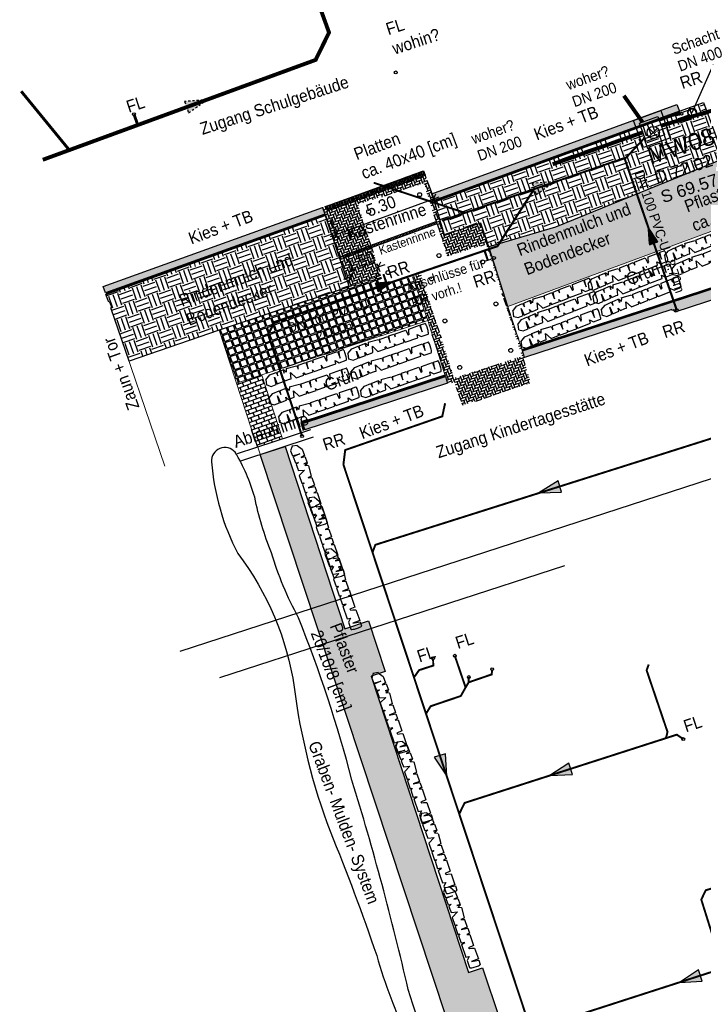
# Model space of a CAD drawing. Header units: metres. Extents: x 32415249 to 32416286, y 5721374 to 5722081.
# Tile 3 of 11: x 32415341 to 32415376, y 5721428 to 5721478. Entities that reach past the tile are written whole.
import ezdxf

# ---------------------------------------------------------------- set-up
doc = ezdxf.new("R2010")
doc.units = ezdxf.units.M
doc.header["$PDMODE"] = 32
doc.header["$PDSIZE"] = 0.5
for name, pattern in [('AUSGEZOGEN', [0]), ('DASHED2', [9.525, 6.35, -3.175]), ('G2', [0.375, 0.25, -0.125]), ('S2', [0.5, 0.25, -0.125, 0, -0.125])]:
    doc.linetypes.add(name, pattern=pattern)
doc.layers.get('0').update_dxf_attribs({"linetype": 'CONTINUOUS'})
doc.layers.get('Defpoints').update_dxf_attribs({"linetype": 'telekomTOT'})
for name, color, linetype in [('B-Ablauf', 252, 'CONTINUOUS'), ('B-Entw.Fallrohr-lin', 252, 'CONTINUOUS'), ('B-Kanal-RW-Lin', 251, 'G2'), ('B-Kanal-SW-Lin', 251, 'CONTINUOUS'), ('B-Kanaldeckel', 1, 'CONTINUOUS'), ('B-Mulde-lin', 252, 'CONTINUOUS'), ('B-Pflaster-srf', 254, 'CONTINUOUS'), ('Kataster-vorh. Hecke', 94, 'CONTINUOUS'), ('lin-050', 2, 'CONTINUOUS'), ('P-Bem', 242, 'CONTINUOUS'), ('P-Entw-Ablauf', 160, 'AUSGEZOGEN'), ('P-Entw-RW-Kanal-LTG', 160, 'DASHED2'), ('P-Grünflangl.-Srf', 64, 'CONTINUOUS'), ('P-Kantenstein-8-20cm_LIN', 6, 'CONTINUOUS'), ('P-Kantenstein-8-20cm_SRF', 44, 'CONTINUOUS'), ('P-Kies-lin', 1, 'CONTINUOUS'), ('P-Kies-srf', 252, 'CONTINUOUS'), ('P-TXT', 10, 'CONTINUOUS')]:
    doc.layers.add(name, color=color, linetype=linetype)
for name, color, linetype, lineweight in [('B-Asphalt-srf', 254, 'CONTINUOUS', 20), ('B-Kanal-MW-Lin', 251, 'S2', 25), ('B-Kanal-MW-Txt', 251, 'S2', 25), ('B-Pflaster', 252, 'CONTINUOUS', 20), ('B-Txt', 252, 'CONTINUOUS', 25), ('B-Zaun-r', 1, 'LTBGTZAUR', 18), ('P-Entw-Fallrohr', 160, 'CONTINUOUS', 30)]:
    doc.layers.add(name, color=color, linetype=linetype, lineweight=lineweight)
doc.layers.add('Konstru', color=30, linetype='CONTINUOUS', plot=False)
doc.styles.add('arial', font='arial.ttf')
doc.styles.add('Bem500', font='arial.ttf', dxfattribs={"width": 0.9})
doc.styles.get("Standard").update_dxf_attribs({"font": 'arial.ttf', "width": 0.9})
doc.linetypes.add('LTBGTZAUR', pattern='A,10,[13,norm_b2.shx,S=1,R=180,X=0,Y=0],0', length=10)
doc.linetypes.add('telekomTOT', pattern='A,12,[132,ltypeshp.shx,S=0.6,R=0,X=0,Y=0],-1.2,1.2,[132,ltypeshp.shx,S=0.6,R=0,X=0,Y=0],-1.2,12,["tot",Standard,S=2,R=0,X=0,Y=-1],-4', length=31.6)
doc.linetypes.add('Verdämmt2', pattern='A,0.25,-0.0625,["X",arial,S=0.4,R=0,X=-0.2,Y=-0.2],-0.0625,0.25,-0.125,0,-0.125,0,-0.125', length=1)
doc.dimstyles.new('IB250', dxfattribs={"dimtxt": 0.625, "dimasz": 0.375, "dimexe": 0.25, "dimexo": 0.25, "dimgap": 0.25, "dimtad": 1, "dimzin": 0, "dimdsep": 46, "dimtxsty": 'Bem500', "dimblk1": 'OBLIQUE', "dimblk2": 'OBLIQUE', "dimsah": 1, "dimcen": 0, "dimdle": 0.3, "dimclrd": 256, "dimclre": 256, "dimclrt": 256, "dimaunit": 2, "dimadec": 0, "dimazin": 0, "dimtfac": 1, "dimtix": 1, "dimtofl": 0, "dimtmove": 2, "dimatfit": 3, "dimfxl": 0.5, "dimtolj": 1, "dimtzin": 0, "dimarcsym": 0})
pattern_1 = [(-340.2, (32415249.53983, 5721512.9946), (-0.12905915, 0.3584756), [0.3175, -0.0635]), (-340.2, (32415249.51832, 5721513.05435), (-0.12905915, 0.3584756), [0.3175, -0.0635]), (-250.2, (32415249.45858, 5721513.03284), (-0.3584756, -0.12905915), [0.3175, -0.0635]), (-250.2, (32415249.51832, 5721513.05435), (-0.3584756, -0.12905915), [0.3175, -0.0635])]
pattern_2 = [(-340.2, (32415249.3845, 5721512.76996), (-0.06883155, 0.19118697), []), (-250.2, (32415249.3845, 5721512.76996), (-0.26001852, 0.12235543), [0.2032, -0.2032])]
pattern_3 = [(-112.83599, (32415357.665393, 5721456.840713), (-2.07210838, -5.006881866), [0.060541, -5.9935896]), (-155.87909, (32415357.641897, 5721456.784917), (4.953516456, 2.196628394), [0.1038906, -10.285166]), (-208.33839, (32415357.547078, 5721456.74246), (5.8748583, -3.199772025), [0.0732546, -7.2522144]), (-73.57509, (32415357.418198, 5721456.578612), (-2.527467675, 8.649532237), [0.094607, -9.366101]), (-48.01509, (32415357.444949, 5721456.487865), (-3.897016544, 4.362999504), [0.09277, -9.184218]), (16.42491, (32415357.507006, 5721456.418908), (-8.649532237, -2.527467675), [0.094607, -9.366101]), (-303.15459, (32415357.597752, 5721456.445658), (-4.049961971, -6.170114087), [0.125113, -12.386182]), (-268.59349, (32415357.666176, 5721456.550403), (-0.272145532, 10.385491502), [0.1181196, -11.6938445]), (-219.41919, (32415357.663277, 5721456.668487), (-5.319929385, 4.345210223), [0.0949275, -9.397833]), (-165.61239, (32415357.589943, 5721456.728765), (4.823674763, 1.19881715), [0.1083744, -5.3103433]), (-118.45139, (32415357.484968, 5721456.701836), (-3.477238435, -6.447581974), [0.1401516, -13.875019]), (-202.03469, (32415357.84052, 5721456.720512), (-3.86143583, 1.517173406), [0.0478354, -4.73573]), (-169.37959, (32415357.796177, 5721456.73846), (5.821494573, 1.06897068), [0.0910066, -9.00968]), (-115.8488, (32415357.70673, 5721456.7217), (0.147628, -0.4250954), [0.0636394, -0.5727564]), (-137.6502, (32415357.659257, 5721456.762364), (1.83021973, 1.58833128), [0.034271, -3.392827]), (-49.0474, (32415357.63393, 5721456.73928), (-0.8679794, 1.12765777), [0.048466, -2.374858]), (-309.885, (32415357.665696, 5721456.70267), (0.98002837, 1.2930754), [0.078718, -2.54521]), (-179.2837, (32415357.71617, 5721456.76308), (0.9978185, -0.1298384), [0.056921, -1.366104]), (-324.45929, (32415357.387374, 5721456.653653), (3.808070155, 2.751563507), [0.07974, -7.89428]), (-270.50259, (32415357.45226, 5721456.700004), (-0.07646995, -5.266559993), [0.0668975, -6.6228336]), (-47.6502, (32415357.68665, 5721456.848094), (-1.58833128, 1.83021973), [0.068542, -3.358556]), (2.76171, (32415357.732821, 5721456.797439), (-4.693836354, -0.200998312), [0.07974, -7.89428]), (-1.4048, (32415357.478903, 5721456.390093), (-2.42073247, 0.1120482), [0.076896, -3.767906]), (-46.07369, (32415357.555776, 5721456.388208), (-3.74938199, 3.937909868), [0.06443, -6.3785893]), (-274.0474, (32415357.838527, 5721456.424475), (0.11205077, 2.42073236), [0.068542, -3.358556]), (-323.49479, (32415357.843365, 5721456.492846), (-4.935727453, -3.61954365), [0.075434, -7.467941]), (-271.4048, (32415357.63023, 5721456.35214), (-0.1120482, -2.42073247), [0.038448, -3.806354]), (-239.5389, (32415357.81302, 5721456.41562), (-1.01560657, 1.55275354), [0.0229455, -2.271613]), (-174.885, (32415357.80139, 5721456.4354), (1.4229137, 0.01778985), [0.09277, -1.7626275]), (-154.83979, (32415357.708988, 5721456.427125), (4.103324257, 1.90137549), [0.0859725, -8.5112654]), (-37.1587, (32415357.67898, 5721456.66441), (-0.72035185, 0.702562), [0.0649, -1.557598]), (12.30841, (32415357.730705, 5721456.625213), (7.521875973, 1.659483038), [0.1133073, -11.2174033]), (-279.90339, (32415357.841408, 5721456.649367), (-0.66698447, -3.566179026), [0.04633, -4.586703]), (-250.8488, (32415357.84938, 5721456.695), (-0.572723, 0.277467), [0.027, -0.423]), (-220.59239, (32415357.696058, 5721456.436925), (2.733775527, -2.38515619), [0.062516, -6.189084]), (-292.83599, (32415357.648585, 5721456.477603), (2.07210838, 5.006881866), [0.1210824, -5.9330484]), (-340.8488, (32415357.69558, 5721456.5892), (0.277467, 0.572723), [0.117, -0.333]), (-15.54399, (32415357.806102, 5721456.627578), (-5.28434756, 1.499390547), [0.071151, -7.043973]), (-86.7942, (32415357.87465, 5721456.60851), (0.16541707, -1.84800902), [0.065521, -3.2105286]), (-133.20279, (32415357.878315, 5721456.543093), (-6.600525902, -7.055888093), [0.106679, -10.5612633]), (-165.42269, (32415357.805284, 5721456.46533), (-5.673860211, -1.494070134), [0.1128596, -11.1730723])]
pattern_4 = [(-340.8488, (32415357.50695, 5721456.3093), (0.391537, 0.808176), [0.635, -0.635]), (-340.8488, (32415357.42883, 5721456.5343), (0.391537, 0.808176), [0.635, -0.635]), (-340.8488, (32415357.3507, 5721456.7592), (0.391537, 0.808176), [0.635, -0.635]), (-250.8488, (32415357.39965, 5721456.86024), (-0.808176, 0.391537), [0.635, -0.635]), (-250.8488, (32415357.6246, 5721456.93836), (-0.808176, 0.391537), [0.635, -0.635]), (-250.8488, (32415357.84955, 5721457.0165), (-0.808176, 0.391537), [0.635, -0.635])]

# ---------------------------------------------------------------- blocks, each defined once
blk = doc.blocks.new('Ka_stxt_ohs')
at = {"style": 'arial'}
for tag, p, height in [('NM', (0.583, -3.779), 1.4), ('DH', (0.583, -5.429), 1), ('SH', (0.583, -7.079), 1)]:
    blk.add_attdef(tag, p, '', height=height, dxfattribs=at)
blk = doc.blocks.new('pfeilmw')
at = {"layer": 'B-Kanal-MW-Lin'}
blk.add_hatch(color=256, dxfattribs=at).paths.add_polyline_path([(-0.57, -0.2), (0.57, 0.2), (-0.76, 2.1)])
at = {"layer": 'B-Kanal-MW-Lin', "linetype": 'ByBlock'}
blk.add_lwpolyline([(-0.57, -0.2), (0.57, 0.2), (-0.76, 2.1), (-0.57, -0.2)], dxfattribs=at)
blk = doc.blocks.new('hecke')
at = {"layer": 'Kataster-vorh. Hecke'}
for p, q in [((-1.176, -0.062), (-0.626, 0.323)), ((-0.626, 0.323), (-0.376, -0.015)), ((-0.572, 0.361), (-0.352, 0.508)), ((-0.376, -0.015), (-0.572, 0.361)), ((-0.068, 0.156), (-0.206, 0.378)), ((-1.865, -0.546), (-1.314, -0.16)), ((-1.81, -0.715), (-1.865, -0.546)), ((-1.314, -0.16), (-1.103, -0.413)), ((-1.115, -0.243), (-1.176, -0.062)), ((-1.163, -0.852), (-0.526, -0.405)), ((-1.065, -0.338), (-1.115, -0.243)), ((-1.103, -0.413), (-1.065, -0.338)), ((-0.614, -0.226), (-0.357, -0.287)), ((-0.526, -0.405), (-0.614, -0.226)), ((-0.357, -0.287), (-0.007, -0.042)), ((-3.24, -1.45), (-2.704, -1.134)), ((-2.694, -1.126), (-2.554, -1.292)), ((-2.557, -1.287), (-2.631, -1.075)), ((-2.628, -1.08), (-2.24, -0.808)), ((-2.24, -0.808), (-2.002, -1.121)), ((-2.179, -0.766), (-1.934, -0.594)), ((-2.002, -1.121), (-2.179, -0.766)), ((-1.934, -0.594), (-1.897, -0.627)), ((-1.897, -0.627), (-1.81, -0.715)), ((-1.74, -1.115), (-1.621, -1.172)), ((-1.684, -1.216), (-1.74, -1.115)), ((-1.621, -1.172), (-1.241, -0.906)), ((-1.339, -0.708), (-1.241, -0.906)), ((-1.163, -0.852), (-1.333, -0.704)), ((-3.694, -1.798), (-3.401, -1.573)), ((-3.401, -1.573), (-3.283, -1.74)), ((-3.283, -1.74), (-3.373, -1.551)), ((-2.807, -1.954), (-2.936, -1.604)), ((-2.936, -1.604), (-2.542, -1.818)), ((-2.542, -1.818), (-2.156, -1.547)), ((-2.203, -1.458), (-2.185, -1.412)), ((-2.156, -1.547), (-2.203, -1.458)), ((-2.185, -1.412), (-2.089, -1.5)), ((-2.089, -1.5), (-1.684, -1.216)), ((-4.205, -2.41), (-4.06, -2.078)), ((-4.06, -2.078), (-3.747, -1.838)), ((-3.545, -2.504), (-3.76, -2.131)), ((-3.76, -2.131), (-3.495, -2.466)), ((-3.747, -1.838), (-3.593, -2.001)), ((-3.593, -2.001), (-3.694, -1.798)), ((-3.495, -2.466), (-3.188, -2.23)), ((-3.188, -2.23), (-3.267, -2.078)), ((-3.267, -2.078), (-3.112, -2.172)), ((-3.112, -2.172), (-2.892, -2.004)), ((-2.897, -2.007), (-2.807, -1.954)), ((-4.209, -2.398), (-4.077, -2.71)), ((-4.075, -2.692), (-3.798, -2.698)), ((-3.798, -2.698), (-3.545, -2.504))]:
    blk.add_line(p, q, dxfattribs=at)
blk.add_lwpolyline([(-3.236, -1.451), (-3.189, -1.658), (-3.374, -1.552)], dxfattribs=at)
for centre, major_axis, start_param, end_param in [((-0.246, 0.344), (0.11, -0.163), 1.58656, 3.157356), ((-0.111, 0.125), (0.103, -0.167), 0.015764, 1.58656)]:
    blk.add_ellipse(centre, major_axis=major_axis, ratio=0.27, start_param=start_param, end_param=end_param, dxfattribs=at)
blk = doc.blocks.new('_Oblique')
at = {"color": 0, "linetype": 'ByBlock', "lineweight": -2}
blk.add_line((-0.5, -0.5), (0.5, 0.5), dxfattribs=at)
blk = doc.blocks.new('*D1282')
at = {"layer": 'Defpoints', "color": 0}
for p in [(32415361.653, 5721470.134), (32415362.021, 5721469.129), (32415356.675, 5721468.313)]:
    blk.add_point(p, dxfattribs=at)
at = {"layer": 'P-Bem', "lineweight": -2}
for p, q in [((32415361.739, 5721469.899), (32415362.107, 5721468.894)), ((32415356.761, 5721467.206), (32415362.302, 5721469.232))]:
    blk.add_line(p, q, dxfattribs=at)
at = {"layer": 'P-Bem', "linetype": 'ByBlock', "lineweight": -2}
blk.add_line((32415356.761, 5721468.079), (32415357.129, 5721467.074), dxfattribs=at)
at = {"layer": 'P-Bem', "lineweight": -2, "xscale": 0.375, "yscale": 0.375, "zscale": 0.375}
for p, rotation in [((32415362.021, 5721469.129), 20.08445249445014), ((32415357.043, 5721467.309), 200.0844524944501)]:
    blk.add_blockref('_Oblique', p, dxfattribs=dict(at, rotation=rotation))
at = {"layer": 'P-Bem', "insert": (32415359.336, 5721468.753), "char_height": 0.625, "attachment_point": 5, "rotation": 20.0845, "style": 'Bem500'}
blk.add_mtext('\\A1;5.30', dxfattribs=at)
blk = doc.blocks.new('*D1367')
at = {"layer": 'Defpoints', "color": 0}
for p in [(32415359.041, 5721466.05), (32415359.187, 5721465.651), (32415357.633, 5721465.534)]:
    blk.add_point(p, dxfattribs=at)
at = {"layer": 'P-Bem', "lineweight": -2}
for p, q in [((32415359.127, 5721465.816), (32415359.273, 5721465.417)), ((32415359.187, 5721465.651), (32415359.54, 5721465.78)), ((32415357.779, 5721465.135), (32415357.427, 5721465.006))]:
    blk.add_line(p, q, dxfattribs=at)
at = {"layer": 'P-Bem', "linetype": 'ByBlock', "lineweight": -2}
blk.add_line((32415357.719, 5721465.3), (32415357.865, 5721464.901), dxfattribs=at)
at = {"layer": 'P-Bem', "lineweight": -2, "xscale": 0.375, "yscale": 0.375, "zscale": 0.375}
for p, rotation in [((32415359.187, 5721465.651), 200.1176874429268), ((32415357.779, 5721465.135), 20.1176874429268)]:
    blk.add_blockref('_Oblique', p, dxfattribs=dict(at, rotation=rotation))
at = {"layer": 'P-Bem', "insert": (32415358.287, 5721465.928), "char_height": 0.625, "attachment_point": 5, "rotation": 20.1177, "style": 'Bem500'}
blk.add_mtext('\\A1;1.50', dxfattribs=at)
blk = doc.blocks.new('KHPFEILSOLID')
h = blk.add_hatch()
h.set_pattern_fill('NET', color=0, scale=0.08, style=0)
h.set_pattern_definition([(0, (-6e-18, 0.184973), (0, 0.01), []), (90, (-6e-18, 0.184973), (-0.01, 6e-19), [])])
h.paths.add_polyline_path([(0, -1.31), (0.6, -1.31), (0, 0.92), (-0.6, -1.31)])
at = {"color": 0, "linetype": 'Continuous'}
blk.add_lwpolyline([(0, -1.31), (0.6, -1.31), (0, 0.92), (-0.6, -1.31)], close=True, dxfattribs=at)

msp = doc.modelspace()

# ---------------------------------------------------------------- hatches: boundary and pattern name
at = {"layer": 'B-Ablauf'}
h = msp.add_hatch(dxfattribs=at)
h.set_pattern_fill('ANSI31', color=256, scale=0.025, angle=45, style=0)
h.set_pattern_definition([(109.1512, (32415358.915435, 5721456.82525), (-0.0749821, -0.02603995), [])])
h.paths.add_polyline_path([(32415358.788, 5721466.741), (32415358.835, 5721466.614), (32415362.186, 5721467.841), (32415362.144, 5721467.97)])
at = {"layer": 'B-Pflaster-srf'}
h = msp.add_hatch(dxfattribs=at)
h.set_pattern_fill('WAFFLE', color=256, scale=0.025, angle=1.8, style=0)
h.set_pattern_definition(pattern_1)
h.paths.add_polyline_path([(32415368.22, 5721467.678), (32415364.829, 5721466.671), (32415365.804, 5721463.634), (32415369.922, 5721465.156), (32415377.892, 5721468.101), (32415378.514, 5721466.376), (32415380.396, 5721467.054), (32415379.773, 5721468.779), (32415383.787, 5721470.326), (32415389.675, 5721472.547), (32415389.631, 5721472.691), (32415399.402, 5721476.268), (32415402.878, 5721480.371), (32415401.703, 5721483.771), (32415400.769, 5721483.414), (32415399.254, 5721487.379), (32415392.14, 5721484.811), (32415394.241, 5721479.075), (32415391.933, 5721478.23), (32415389.073, 5721475.674), (32415376.698, 5721471.123), (32415368.89, 5721467.95)])
h = msp.add_hatch(dxfattribs=at)
h.set_pattern_fill('HERRING_45', color=256, scale=0.005, angle=1.8, style=0)
h.set_pattern_definition([(-340.2, (32415249.3845, 5721512.76996), (0.07647214, 0.16251157), [0.381, -0.127]), (-250.2, (32415249.50399, 5721512.81298), (-0.07647214, -0.16251157), [0.381, -0.127])])
h.paths.add_polyline_path([(32415361.932, 5721469.392), (32415361.507, 5721470.534), (32415356.626, 5721468.777), (32415356.346, 5721468.676), (32415356.531, 5721468.126), (32415357.706, 5721464.634), (32415359.329, 5721465.203), (32415358.167, 5721468.835), (32415361.524, 5721469.909), (32415362.719, 5721466.174), (32415364.704, 5721466.809), (32415366.533, 5721461.089), (32415363.064, 5721459.98), (32415361.369, 5721465.281), (32415360.936, 5721465.142), (32415361.717, 5721462.913), (32415362.725, 5721459.724), (32415362.935, 5721459.798), (32415362.961, 5721459.719), (32415363.097, 5721459.764), (32415363.489, 5721458.577), (32415366.991, 5721459.721), (32415366.573, 5721460.994), (32415366.651, 5721461.028), (32415366.53, 5721461.401), (32415365.804, 5721463.634), (32415364.829, 5721466.671), (32415364.416, 5721467.883), (32415362.57, 5721467.279)])
h = msp.add_hatch(dxfattribs=at)
h.set_pattern_fill('WAFFLE', color=256, scale=0.025, angle=1.8, style=0)
h.set_pattern_definition(pattern_1)
h.paths.add_polyline_path([(32415359.329, 5721465.203), (32415351.091, 5721462.419), (32415351.975, 5721459.715), (32415361.717, 5721462.913), (32415360.936, 5721465.142), (32415359.496, 5721464.682)])
h = msp.add_hatch(dxfattribs=at)
h.set_pattern_fill('BLOCKS', color=256, scale=0.001, angle=1.8, style=0)
h.set_pattern_definition(pattern_2)
h.paths.add_polyline_path([(32415353.253, 5721460.135), (32415351.975, 5721459.715), (32415351.975, 5721459.715), (32415353.045, 5721456.441), (32415354.314, 5721456.874)])
h = msp.add_hatch(dxfattribs=at)
h.set_pattern_fill('BLOCKS', color=256, scale=0.001, angle=1.8, style=0)
h.set_pattern_definition(pattern_2)
h.paths.add_polyline_path([(32415354.439, 5721456.494), (32415353.169, 5721456.074), (32415353.169, 5721456.074), (32415364.872, 5721420.665), (32415364.872, 5721420.665), (32415366.552, 5721421.214), (32415364.633, 5721427.07), (32415365.364, 5721427.31), (32415364.513, 5721429.905), (32415363.786, 5721429.666), (32415358.827, 5721444.78), (32415359.54, 5721445.014), (32415358.696, 5721447.59), (32415357.488, 5721447.193)])
at = {"layer": 'P-Entw-Ablauf'}
h = msp.add_hatch(dxfattribs=at)
h.set_pattern_fill('ANSI31', color=256, scale=0.025, angle=45, style=0)
h.set_pattern_definition([(290.0425, (32415361.21911, 5721470.45402), (0.074568, 0.0272031), [])])
h.paths.add_polyline_path([(32415361.499, 5721470.556), (32415356.52, 5721468.739), (32415356.601, 5721468.518), (32415361.579, 5721470.335)])
h = msp.add_hatch(dxfattribs=at)
h.set_pattern_fill('ANSI31', color=256, scale=0.025, angle=45, style=0)
h.set_pattern_definition([(-250.8488, (32415357.50695, 5721456.309325), (-0.0749821, -0.02603995), [])])
h.paths.add_polyline_path([(32415357.38, 5721466.225), (32415357.426, 5721466.098), (32415358.835, 5721466.614), (32415358.788, 5721466.741)])
at = {"layer": 'P-Grünflangl.-Srf'}
h = msp.add_hatch(dxfattribs=at)
h.set_pattern_fill('EARTH1', color=256, scale=0.1, style=0)
h.set_pattern_definition(pattern_4)
h.paths.add_polyline_path([(32415374.566, 5721473.52), (32415362.057, 5721468.961), (32415362.57, 5721467.279), (32415364.416, 5721467.883), (32415364.829, 5721466.671), (32415368.22, 5721467.678), (32415376.828, 5721471.171), (32415376.466, 5721472.156), (32415375.777, 5721474.033), (32415374.539, 5721473.595)])
h = msp.add_hatch(dxfattribs=at)
h.set_pattern_fill('EARTH1', color=256, scale=0.1, style=0)
h.set_pattern_definition(pattern_4)
h.paths.add_polyline_path([(32415346.49, 5721460.85), (32415351.091, 5721462.419), (32415357.706, 5721464.634), (32415356.491, 5721468.272), (32415345.315, 5721464.25), (32415345.453, 5721463.844), (32415345.519, 5721463.867), (32415345.618, 5721463.584), (32415345.563, 5721463.564), (32415345.583, 5721463.51)])
at = {"layer": 'P-Kies-srf'}
h = msp.add_hatch(dxfattribs=at)
h.set_pattern_fill('GRAVEL1', color=256, scale=0.025, style=0)
h.set_pattern_definition(pattern_3)
h.paths.add_polyline_path([(32415374.416, 5721473.93), (32415361.929, 5721469.379), (32415362.033, 5721469.037), (32415374.539, 5721473.595)])
h = msp.add_hatch(dxfattribs=at)
h.set_pattern_fill('GRAVEL1', color=256, scale=0.025, style=0)
h.set_pattern_definition(pattern_3)
h.paths.add_polyline_path([(32415356.342, 5721468.675), (32415345.169, 5721464.655), (32415345.287, 5721464.326), (32415356.464, 5721468.347)])
h = msp.add_hatch(dxfattribs=at)
h.set_pattern_fill('GRAVEL1', color=256, scale=0.025, style=0)
h.set_pattern_definition(pattern_3)
h.paths.add_polyline_path([(32415376.535, 5721464.633), (32415366.542, 5721461.361), (32415366.651, 5721461.028), (32415374.154, 5721463.485), (32415374.173, 5721463.426), (32415374.262, 5721463.456), (32415374.301, 5721463.337), (32415376.703, 5721464.12)])
h = msp.add_hatch(dxfattribs=at)
h.set_pattern_fill('GRAVEL1', color=256, scale=0.025, style=0)
h.set_pattern_definition(pattern_3)
h.paths.add_polyline_path([(32415355.339, 5721457.671), (32415355.448, 5721457.338), (32415362.725, 5721459.724), (32415362.616, 5721460.057)])

# ---------------------------------------------------------------- linework, layer by layer
at = {"layer": 'B-Ablauf'}
msp.add_lwpolyline([(32415358.835, 5721466.614), (32415358.788, 5721466.741), (32415362.144, 5721467.97), (32415362.186, 5721467.841), (32415358.835, 5721466.614)], close=True, dxfattribs=at)
for points in [[(32415355.744, 5721457.346), (32415351.997, 5721456.108)], [(32415355.869, 5721456.967), (32415352.123, 5721455.728)]]:
    msp.add_lwpolyline(points, dxfattribs=at)
at = {"layer": 'B-Asphalt-srf'}
msp.add_lwpolyline([(32415364.829, 5721466.671), (32415365.804, 5721463.634)], dxfattribs=at)
at = {"layer": 'B-Entw.Fallrohr-lin'}
for centre in [(32415360.083, 5721475.568), (32415346.737, 5721473.439), (32415374.642, 5721473.459), (32415374.408, 5721463.439), (32415355.31, 5721457.023), (32415361.987, 5721445.693), (32415363.094, 5721445.816), (32415364.999, 5721445.129), (32415363.81, 5721444.73), (32415374.738, 5721441.566)]:
    msp.add_circle(centre, 0.075, dxfattribs=at)
at = {"layer": 'B-Kanal-MW-Lin', "ltscale": 2, "const_width": 0.2}
msp.add_lwpolyline([(32415373.616, 5721472.853), (32415388.004, 5721477.136)], dxfattribs=at)
at = {"layer": 'B-Kanal-MW-Lin', "ltscale": 2, "const_width": 0.2, "elevation": 71.87}
for points in [[(32415372.66, 5721473.037), (32415371.711, 5721474.382)], [(32415372.677, 5721472.511), (32415368.081, 5721470.886)]]:
    msp.add_lwpolyline(points, dxfattribs=at)
at = {"layer": 'B-Kanal-MW-Lin', "linetype": 'ByBlock', "elevation": 71.87}
msp.add_lwpolyline([(32415372.198, 5721473.124), (32415373.588, 5721473.631), (32415374.095, 5721472.24), (32415372.704, 5721471.733)], close=True, dxfattribs=at)
msp.add_lwpolyline([(32415372.505, 5721472.981), (32415373.445, 5721473.323), (32415373.787, 5721472.383), (32415372.848, 5721472.041), (32415372.505, 5721472.981)], dxfattribs=at)
at = {"layer": 'B-Kanal-MW-Lin', "linetype": 'ByBlock'}
for radius in [0.22, 0.2]:
    msp.add_circle((32415375.194, 5721473.518), radius, dxfattribs=at)
at = {"layer": 'B-Kanal-MW-Txt', "linetype": 'ByBlock'}
msp.add_lwpolyline([(32415375.194, 5721473.518), (32415376.284, 5721475.977)], dxfattribs=at)
at = {"layer": 'B-Kanal-RW-Lin', "ltscale": 2, "const_width": 0.2, "elevation": 71.88}
msp.add_lwpolyline([(32415348.856, 5721499.933), (32415348.703, 5721499.618), (32415356.684, 5721477.603), (32415355.999, 5721476.207), (32415342.092, 5721471.113)], dxfattribs=at)
at = {"layer": 'B-Kanal-RW-Lin', "ltscale": 2}
for points, const_width in [([(32415340.992, 5721474.609), (32415343.445, 5721471.609)], 0.15), ([(32415346.737, 5721473.439), (32415346.938, 5721472.888)], 0.15), ([(32415372.775, 5721472.242), (32415371.838, 5721471.236), (32415362.44, 5721468.006)], 0.1)]:
    msp.add_lwpolyline(points, dxfattribs=dict(at, const_width=const_width))
msp.add_lwpolyline([(32415373.514, 5721473.133, 0.15, 0.15, 0), (32415374.171, 5721473.381, 0.15, 0.15, 0), (32415374.642, 5721473.459, 0.15, 0.15, 0)], format="xyseb", dxfattribs=at)
at = {"layer": 'B-Kanal-RW-Lin', "linetype": 'Verdämmt2', "ltscale": 2, "const_width": 0.1}
msp.add_lwpolyline([(32415358.962, 5721469.942), (32415363.607, 5721468.407)], dxfattribs=at)
at = {"layer": 'B-Kanal-SW-Lin', "ltscale": 2, "const_width": 0.1}
for points in [[(32415362.599, 5721458.695), (32415362.455, 5721458.028), (32415357.507, 5721456.309), (32415357.415, 5721455.567)], [(32415367.249, 5721425.891), (32415357.415, 5721455.567)], [(32415361.987, 5721445.693), (32415361.994, 5721445.316), (32415361.273, 5721445.083), (32415360.996, 5721444.69)], [(32415363.094, 5721445.816), (32415363.644, 5721444.201), (32415363.398, 5721443.764), (32415361.862, 5721443.243), (32415361.632, 5721442.869)], [(32415364.999, 5721445.129), (32415364.973, 5721444.865), (32415363.801, 5721444.462), (32415363.644, 5721444.201)], [(32415372.977, 5721445.373), (32415372.87, 5721445.074), (32415373.935, 5721441.933), (32415373.854, 5721441.613)], [(32415363.81, 5721444.73), (32415363.801, 5721444.462)], [(32415374.738, 5721441.566), (32415374.411, 5721441.793), (32415363.591, 5721438.31), (32415363.315, 5721437.739)], [(32415380.117, 5721434.712), (32415379.551, 5721434.958), (32415375.884, 5721433.856), (32415375.656, 5721433.382), (32415376.626, 5721430.285), (32415376.266, 5721429.713)], [(32415384.306, 5721431.884), (32415383.82, 5721432.155), (32415367.386, 5721426.849), (32415367.063, 5721426.45)]]:
    msp.add_lwpolyline(points, dxfattribs=at)
at = {"layer": 'B-Kanal-SW-Lin', "ltscale": 2}
msp.add_lwpolyline([(32415378.188, 5721457.222, 0.1, 0.1, 0), (32415377.846, 5721457.43, 0.1, 0.1, 0), (32415359.047, 5721451.476, 0.1, 0.1, 0), (32415358.898, 5721451.092, 0.1, 0.1, 0)], format="xyseb", dxfattribs=at)
at = {"layer": 'B-Kanaldeckel'}
for points, elevation in [([(32415372.99, 5721472.727), (32415373.432, 5721472.285)], 72.023), ([(32415373.432, 5721472.727), (32415372.99, 5721472.285)], 0.093)]:
    msp.add_lwpolyline(points, dxfattribs=dict(at, elevation=elevation))
msp.add_circle((32415373.211, 5721472.506, 71.87), 0.312, dxfattribs=at)
at = {"layer": 'B-Mulde-lin'}
msp.add_lwpolyline([(32415351.895, 5721456.2, 0.720593), (32415350.692, 5721455.708, 0.100144), (32415352.034, 5721451.033, -0.12713), (32415354.905, 5721444.209, 0.05786), (32415356.733, 5721436.866, -0.015405), (32415359.112, 5721430.535, 0.084451), (32415363.026, 5721422.352, 0.010178), (32415364.915, 5721418.36, -0.127394), (32415365.472, 5721415.748, 1.221734), (32415367.359, 5721415.894, 0.092784), (32415366.057, 5721418.821, -0.03277), (32415363.403, 5721423.239, -0.083344), (32415360.718, 5721428.789, 0.018225), (32415357.853, 5721439.467, 0.031738), (32415355.123, 5721447.753, -0.050001), (32415353.746, 5721451.067, -0.043511), (32415352.893, 5721453.898, 0.069978), (32415351.895, 5721456.2)], format="xyb", dxfattribs=at)
at = {"layer": 'B-Pflaster'}
for points in [[(32415389.073, 5721475.674), (32415376.698, 5721471.123), (32415368.22, 5721467.678)], [(32415368.22, 5721467.678), (32415364.829, 5721466.671), (32415364.416, 5721467.883), (32415362.57, 5721467.279), (32415361.929, 5721469.379)], [(32415359.302, 5721444.936), (32415358.827, 5721444.78), (32415363.786, 5721429.666), (32415364.257, 5721429.821)]]:
    msp.add_lwpolyline(points, dxfattribs=at)
for points, elevation in [([(32415365.804, 5721463.634), (32415377.892, 5721468.101), (32415389.682, 5721472.55)], 72.228), ([(32415356.376, 5721468.592), (32415357.706, 5721464.634)], 71.99), ([(32415357.706, 5721464.634), (32415359.329, 5721465.203)], 71.99), ([(32415361.717, 5721462.913), (32415360.936, 5721465.142)], 72.301), ([(32415357.706, 5721464.634), (32415351.091, 5721462.419)], 71.99), ([(32415366.651, 5721461.028), (32415365.804, 5721463.634)], 72.319), ([(32415351.975, 5721459.715), (32415361.717, 5721462.913)], 72.208), ([(32415362.725, 5721459.724), (32415361.717, 5721462.913)], 72.301), ([(32415353.045, 5721456.441), (32415351.091, 5721462.419)], 72.266), ([(32415353.253, 5721460.135), (32415354.314, 5721456.874)], 72.208), ([(32415352.826, 5721457.112), (32415364.888, 5721420.617)], 72.266), ([(32415358.459, 5721447.512), (32415357.488, 5721447.193), (32415354.456, 5721456.443)], 72.266)]:
    msp.add_lwpolyline(points, dxfattribs=dict(at, elevation=elevation))
at = {"layer": 'B-Zaun-r', "ltscale": 0.25}
msp.add_lwpolyline([(32415345.583, 5721463.51), (32415348.32, 5721455.485)], dxfattribs=at)
at = {"layer": 'Konstru'}
for points in [[(32415362.057, 5721468.961), (32415374.566, 5721473.52), (32415374.539, 5721473.595), (32415375.777, 5721474.033), (32415376.466, 5721472.156), (32415376.828, 5721471.171), (32415368.22, 5721467.678), (32415364.829, 5721466.671), (32415364.416, 5721467.883), (32415362.57, 5721467.279)], [(32415345.169, 5721464.655), (32415356.342, 5721468.675), (32415356.464, 5721468.347), (32415345.287, 5721464.326)]]:
    msp.add_lwpolyline(points, close=True, dxfattribs=at)
for points, elevation in [([(32415351.091, 5721462.419), (32415346.49, 5721460.85), (32415345.583, 5721463.51), (32415345.563, 5721463.564), (32415345.618, 5721463.584), (32415345.519, 5721463.867), (32415345.453, 5721463.844), (32415345.315, 5721464.25), (32415356.491, 5721468.272), (32415357.706, 5721464.634), (32415351.091, 5721462.419)], 71.99), ([(32415366.542, 5721461.361), (32415376.535, 5721464.633), (32415376.703, 5721464.12), (32415374.301, 5721463.337), (32415374.262, 5721463.456), (32415374.173, 5721463.426), (32415374.154, 5721463.485), (32415366.651, 5721461.028), (32415366.542, 5721461.361)], 72.319), ([(32415355.448, 5721457.338), (32415355.339, 5721457.671), (32415362.616, 5721460.057), (32415362.725, 5721459.724)], 72.301), ([(32415353.169, 5721456.074), (32415354.439, 5721456.494), (32415357.488, 5721447.193), (32415358.696, 5721447.59), (32415359.54, 5721445.014), (32415358.827, 5721444.78), (32415363.786, 5721429.666), (32415364.513, 5721429.905), (32415365.364, 5721427.31), (32415364.633, 5721427.07), (32415366.552, 5721421.214), (32415364.872, 5721420.665), (32415364.872, 5721420.665), (32415353.169, 5721456.074)], 72.266)]:
    msp.add_lwpolyline(points, close=True, dxfattribs=dict(at, elevation=elevation))
for points in [[(32415363.607, 5721468.407), (32415362.44, 5721468.006)], [(32415364.606, 5721465.934), (32415364.949, 5721466.044)], [(32415349.087, 5721446.059), (32415384.276, 5721457.492)], [(32415351.113, 5721444.709), (32415368.707, 5721450.426)], [(32415358.827, 5721444.78), (32415363.786, 5721429.666)]]:
    msp.add_lwpolyline(points, dxfattribs=at)
at = {"layer": 'Konstru', "elevation": 72.338}
msp.add_lwpolyline([(32415365.804, 5721463.634), (32415364.829, 5721466.671)], dxfattribs=at)
at = {"layer": 'lin-050', "ltscale": 0.1}
for centre in [(32415361.301, 5721469.335), (32415358.702, 5721468.469), (32415362.286, 5721466.226), (32415364.511, 5721465.904), (32415359.687, 5721465.36), (32415361.912, 5721465.038), (32415365.188, 5721463.761), (32415362.589, 5721462.895), (32415365.944, 5721461.39), (32415363.345, 5721460.523)]:
    msp.add_circle(centre, 0.1, dxfattribs=at)
at = {"layer": 'P-Entw-Ablauf'}
for points in [[(32415356.52, 5721468.739), (32415361.499, 5721470.556), (32415361.579, 5721470.335), (32415356.601, 5721468.518)], [(32415357.426, 5721466.098), (32415357.38, 5721466.225), (32415358.788, 5721466.741), (32415358.835, 5721466.614), (32415357.426, 5721466.098)]]:
    msp.add_lwpolyline(points, close=True, dxfattribs=at)
at = {"layer": 'P-Entw-Fallrohr', "color": 10}
for centre in [(32415365.09, 5721466.11), (32415359.179, 5721465.251)]:
    msp.add_circle(centre, 0.075, dxfattribs=at)
at = {"layer": 'P-Entw-RW-Kanal-LTG', "ltscale": 0.1, "const_width": 0.11}
for points in [[(32415374.408, 5721463.439), (32415371.741, 5721471.202)], [(32415355.31, 5721457.023), (32415353.58, 5721462.198), (32415353.894, 5721462.833), (32415365.269, 5721466.706), (32415367.139, 5721469.621)], [(32415364.777, 5721465.989), (32415364.608, 5721466.481)], [(32415359.454, 5721465.285), (32415359.626, 5721464.78)]]:
    msp.add_lwpolyline(points, dxfattribs=at)
at = {"layer": 'P-Kantenstein-8-20cm_LIN'}
for points in [[(32415362.033, 5721469.037), (32415374.538, 5721473.595)], [(32415362.057, 5721468.961), (32415374.566, 5721473.52)]]:
    msp.add_lwpolyline(points, dxfattribs=at)
for points, elevation in [([(32415356.464, 5721468.347), (32415345.287, 5721464.326)], 71.99), ([(32415356.491, 5721468.272), (32415345.315, 5721464.25)], 71.99), ([(32415366.517, 5721461.437), (32415376.51, 5721464.709)], 72.319), ([(32415366.542, 5721461.361), (32415376.535, 5721464.633)], 72.319), ([(32415362.591, 5721460.133), (32415355.238, 5721457.722), (32415355.372, 5721457.313)], 72.301), ([(32415362.616, 5721460.057), (32415355.339, 5721457.671), (32415355.448, 5721457.338)], 72.301)]:
    msp.add_lwpolyline(points, dxfattribs=dict(at, elevation=elevation))
at = {"layer": 'P-Kantenstein-8-20cm_SRF', "const_width": 0.08}
msp.add_lwpolyline([(32415362.043, 5721468.998), (32415374.552, 5721473.557)], dxfattribs=at)
for points, elevation in [([(32415356.478, 5721468.309), (32415345.301, 5721464.288)], 71.99), ([(32415366.53, 5721461.399), (32415376.522, 5721464.671)], 72.319), ([(32415362.603, 5721460.095), (32415355.288, 5721457.696), (32415355.41, 5721457.325)], 72.301)]:
    msp.add_lwpolyline(points, dxfattribs=dict(at, elevation=elevation))
at = {"layer": 'P-Kies-lin'}
msp.add_lwpolyline([(32415361.929, 5721469.379), (32415374.416, 5721473.93), (32415374.539, 5721473.595), (32415362.033, 5721469.037)], close=True, dxfattribs=at)

# ---------------------------------------------------------------- block references
at = {"layer": 'B-Kanal-MW-Lin', "xscale": 0.5, "yscale": 0.5, "zscale": 0.5}
for p, rotation in [((32415349.421, 5721473.798), 269.8450782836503), ((32415367.139, 5721469.621), 269.9753558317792)]:
    msp.add_blockref('pfeilmw', p, dxfattribs=dict(at, rotation=rotation))
at = {"layer": 'B-Kanal-MW-Txt', "linetype": 'ByBlock', "xscale": 0.625, "yscale": 0.6250000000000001, "zscale": 0.625, "rotation": 18.00000000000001}
msp.add_blockref('Ka_stxt_ohs', (32415371.999, 5721472.993, 71.87), dxfattribs=at).add_auto_attribs({'NM': 'MW08', 'DH': 'D 72.02', 'SH': 'S 69.57'})
at = {"layer": 'B-Kanal-SW-Lin', "yscale": 0.5, "zscale": 0.5}
for p, xscale, rotation in [((32415368.447, 5721454.453), 0.4999999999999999, 87.02062702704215), ((32415362.332, 5721440.729), 0.5, 178.2923583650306), ((32415369.001, 5721440.052), 0.4999999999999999, 87.63132031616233), ((32415375.603, 5721429.502), 0.5, 88.3560621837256)]:
    msp.add_blockref('pfeilmw', p, dxfattribs=dict(at, xscale=xscale, rotation=rotation))
at = {"layer": 'Kataster-vorh. Hecke', "zscale": 0.8735999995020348}
for p, xscale, yscale, rotation in [((32415377.857, 5721467.401), 0.8735999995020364, 0.8735999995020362, 346.3192494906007), ((32415378.227, 5721466.712), 0.8735999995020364, 0.8735999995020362, 346.3192494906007), ((32415373.952, 5721465.971), 0.8735999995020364, 0.8735999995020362, 346.3192494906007), ((32415374.195, 5721465.295), 0.8735999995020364, 0.8735999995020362, 346.3192494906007), ((32415370.111, 5721464.567), 0.8735999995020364, 0.8735999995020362, 346.3192494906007), ((32415374.629, 5721464.631), 0.8735999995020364, 0.8735999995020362, 346.3192494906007), ((32415370.366, 5721463.891), 0.8735999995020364, 0.8735999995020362, 346.3192494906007), ((32415370.532, 5721463.011), 0.8735999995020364, 0.8735999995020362, 346.3192494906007), ((32415361.748, 5721462.253), 0.8735999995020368, 0.8735999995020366, 344.1833119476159), ((32415361.903, 5721461.307), 0.8735999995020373, 0.873599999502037, 344.1833119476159), ((32415357.572, 5721460.919), 0.8735999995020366, 0.8735999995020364, 344.1833119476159), ((32415362.398, 5721460.35), 0.873599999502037, 0.8735999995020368, 344.1833119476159), ((32415357.728, 5721459.974), 0.873599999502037, 0.8735999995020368, 344.1833119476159), ((32415358.222, 5721459.016), 0.8735999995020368, 0.8735999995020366, 344.1833119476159), ((32415356.084, 5721452.439), 0.8735999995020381, 0.8735999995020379, 254.1262473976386), ((32415356.955, 5721449.8), 0.8735999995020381, 0.8735999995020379, 254.1262473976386), ((32415357.826, 5721447.161), 0.8735999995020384, 0.8735999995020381, 254.1262473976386), ((32415360.216, 5721440.845), 0.8735999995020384, 0.8735999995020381, 254.1262473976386), ((32415361.442, 5721437.332), 0.8735999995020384, 0.8735999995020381, 254.1262473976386), ((32415362.682, 5721433.69), 0.8735999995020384, 0.8735999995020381, 254.1262473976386), ((32415363.875, 5721429.902), 0.8735999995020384, 0.8735999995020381, 254.1262473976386)]:
    msp.add_blockref('hecke', p, dxfattribs=dict(at, xscale=xscale, yscale=yscale, rotation=rotation))
at = {"layer": 'P-Entw-RW-Kanal-LTG', "ltscale": 0.1}
for p, xscale, yscale, zscale, rotation in [((32415373.074, 5721467.321), 0.3749999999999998, 0.3750000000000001, 0.75, 18.96339994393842), ((32415359.582, 5721464.769), 0.3749999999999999, 0.3750000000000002, 0.7499999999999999, 288.8053609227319)]:
    msp.add_blockref('KHPFEILSOLID', p, dxfattribs=dict(at, xscale=xscale, yscale=yscale, zscale=zscale, rotation=rotation))

# ---------------------------------------------------------------- texts
at = {"layer": 'B-Ablauf', "attachment_point": 1}
for s, insert, char_height, width, rotation in [('Kastenrinne', (32415359.164, 5721466.684), 0.45, 0.60257, 19.4187), ('Ablaufrinne', (32415351.734, 5721457.005), 0.625, 2.56811, 18)]:
    msp.add_mtext(s, dxfattribs=dict(at, insert=insert, char_height=char_height, width=width, rotation=rotation))
at = {"layer": 'B-Entw.Fallrohr-lin', "char_height": 0.625, "attachment_point": 1, "rotation": 18}
for s, insert, width in [('FL\\Pwohin?', (32415359.514, 5721478.057), 1.93393), ('RR', (32415374.5, 5721475.313), 0.60257), ('FL', (32415346.283, 5721474.1), 0.60257), ('RR', (32415373.609, 5721462.601), 0.60257), ('RR', (32415356.295, 5721456.861), 0.60257), ('FL', (32415363.057, 5721446.754), 0.60257), ('FL', (32415361.101, 5721446.064), 0.60257), ('FL', (32415374.683, 5721442.504), 0.60257)]:
    msp.add_mtext(s, dxfattribs=dict(at, insert=insert, width=width))
at = {"layer": 'B-Kanal-MW-Txt', "linetype": 'ByBlock', "char_height": 0.55, "width": 6.43748, "attachment_point": 1, "rotation": 19.6039}
for s, insert in [('Schacht\\PDN 400', (32415374.088, 5721476.985)), ('woher?\\PDN 200', (32415368.701, 5721475.173)), ('woher?\\PDN 200', (32415363.872, 5721472.421))]:
    msp.add_mtext(s, dxfattribs=dict(at, insert=insert))
at = {"layer": 'B-Txt', "color": 1, "char_height": 0.625, "attachment_point": 1, "rotation": 18}
for s, insert, width in [('Zugang Schulgebäude', (32415350.035, 5721472.972), 8.28775), ('Zugang Kindertagesstätte', (32415362.075, 5721456.477), 9.7981)]:
    msp.add_mtext(s, dxfattribs=dict(at, insert=insert, width=width))
at = {"layer": 'B-Txt', "char_height": 0.625, "attachment_point": 1}
for s, insert, width, rotation in [('Platten\\Pca. 40x40 [cm]', (32415357.872, 5721471.672), 5.33631, 20.7416), ('Pflaster\\Pca. 15x15 [cm]', (32415374.726, 5721469.008), 5.33631, 20.7416), ('Grün', (32415371.755, 5721465.281), 4.55653, 20.7416), ('Zaun + Tor', (32415346.443, 5721458.279), 4.55653, 109.6972), ('Grün', (32415356.384, 5721459.893), 4.55653, 20.7416), ('Pflaster\\P20/10/8 [cm]', (32415357.296, 5721447.562), 5.33631, 290.7416), ('Graben- Mulden- System', (32415356.2, 5721441.536), 8.73907, 290.5136)]:
    msp.add_mtext(s, dxfattribs=dict(at, insert=insert, width=width, rotation=rotation))
at = {"layer": 'P-Entw-Fallrohr', "attachment_point": 1, "rotation": 18}
for s, insert, char_height, width in [('Kastenrinne', (32415357.525, 5721467.62), 0.625, 0.60257), ('Anschlüsse für RR vorh.!', (32415360.562, 5721464.838), 0.5, 4.511)]:
    msp.add_mtext(s, dxfattribs=dict(at, insert=insert, char_height=char_height, width=width))
at = {"layer": 'P-Entw-Fallrohr', "color": 10, "char_height": 0.625, "width": 0.60257, "attachment_point": 1, "rotation": 18}
for insert in [(32415359.584, 5721465.639), (32415363.958, 5721465.165)]:
    msp.add_mtext('RR', dxfattribs=dict(at, insert=insert))
at = {"layer": 'P-Entw-RW-Kanal-LTG', "ltscale": 0.1, "char_height": 0.5}
for s, insert, width, attachment_point, rotation in [('DN 100 PVC-U   8.70m', (32415372.715, 5721470.611), 7.71119, 1, 288.927), ('DN 100 PVC-U   21.00m', (32415356.72, 5721463.437), 5.79675, 2, 17.0333)]:
    msp.add_mtext(s, dxfattribs=dict(at, insert=insert, width=width, attachment_point=attachment_point, rotation=rotation))
at = {"layer": 'P-TXT', "char_height": 0.625, "attachment_point": 1, "rotation": 20.7416}
for s, insert, width in [('Kies + TB', (32415367.051, 5721472.674), 4.55653), ('Kies + TB', (32415349.446, 5721467.368), 4.55653), ('Rindenmulch und Bodendecker', (32415366.186, 5721466.776), 6.72213), ('Rindenmulch und Bodendecker', (32415348.967, 5721464.198), 6.72213), ('Kies + TB', (32415369.617, 5721461.155), 4.55653), ('Kies + TB', (32415358.153, 5721457.439), 4.55653)]:
    msp.add_mtext(s, dxfattribs=dict(at, insert=insert, width=width))

# ---------------------------------------------------------------- dimensions: what is measured, and where the dimension line sits
at = {"layer": 'P-Bem'}
for p1, p2, distance, picture, middle in [((32415356.675, 5721468.313), (32415361.653, 5721470.134), -1.07, '*D1282', (32415359.336, 5721468.753)), ((32415357.633, 5721465.534), (32415359.041, 5721466.05), -0.425, '*D1367', (32415358.287, 5721465.928))]:
    dim = msp.add_aligned_dim(p1=p1, p2=p2, distance=distance, dimstyle='IB250', dxfattribs=at)
    dim.commit()
    dim.dimension.update_dxf_attribs({"geometry": picture, "text_midpoint": middle})

doc.saveas('drawing.dxf')
